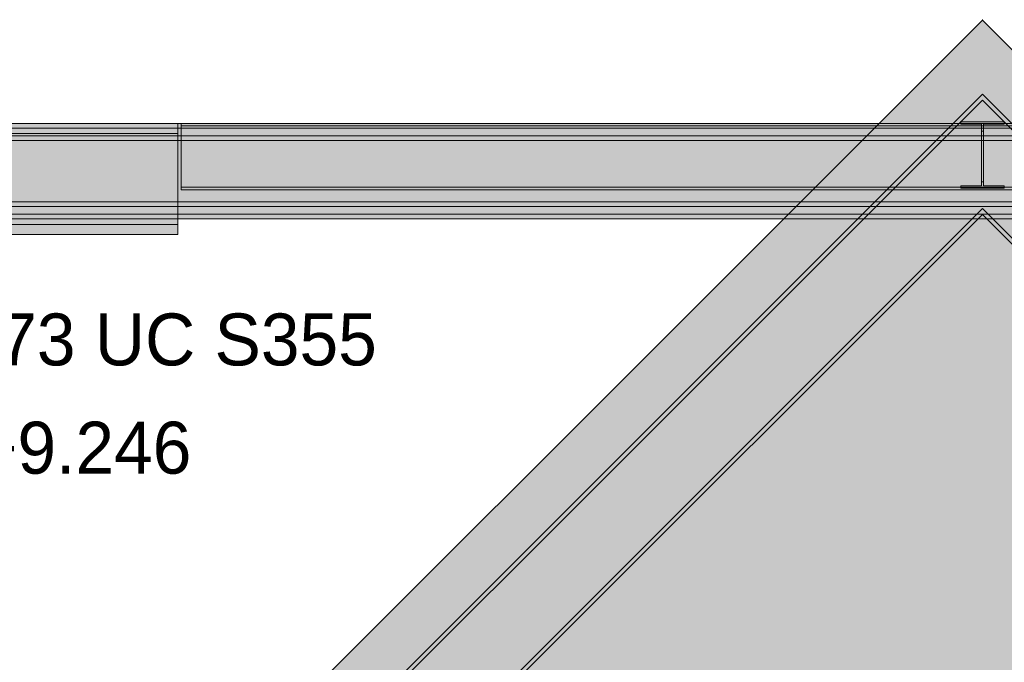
# Model space of a CAD drawing. Header units: millimetres. Extents: x 17 to 413, y 4 to 292.
# Tile 42 of 57: x 141 to 165, y 246 to 262. Entities that reach past the tile are written whole.
import ezdxf

# ---------------------------------------------------------------- set-up
doc = ezdxf.new("R2010")
doc.units = ezdxf.units.MM
for name, color, linetype in [('FILL-WHITE', 7, 'Continuous'), ('LINE-CORE', 7, 'Continuous'), ('TEXT-INK', 7, 'Continuous')]:
    doc.layers.add(name, color=color, linetype=linetype)

msp = doc.modelspace()

# ---------------------------------------------------------------- hatches: boundary and pattern name
at = {"layer": 'FILL-WHITE', "true_color": 0xffffff}
h = msp.add_hatch(color=7, dxfattribs=at)
h.dxf.hatch_style = 1
h.paths.add_polyline_path([(164.626, 262.142), (188.381, 238.388), (188.381, 212.161), (182.37, 212.161), (182.37, 233.9), (174.098, 233.9), (174.098, 235.1), (174.017, 236.389), (173.776, 237.655), (173.378, 238.878), (172.83, 240.036), (172.142, 241.11), (171.325, 242.081), (170.394, 242.932), (169.364, 243.649), (168.254, 244.221), (167.081, 244.636), (165.866, 244.888), (164.63, 244.972), (163.395, 244.888), (162.18, 244.636), (161.007, 244.221), (159.896, 243.649), (158.867, 242.932), (157.936, 242.081), (157.119, 241.11), (156.431, 240.036), (155.883, 238.878), (155.485, 237.655), (155.243, 236.389), (155.162, 235.1), (155.162, 233.9), (146.89, 233.9), (146.89, 212.161), (140.873, 212.161), (140.873, 238.388)])
h = msp.add_hatch(color=7, dxfattribs=at)
h.dxf.hatch_style = 1
h.paths.add_polyline_path([(164.626, 262.142), (188.381, 238.388), (188.381, 212.161), (182.37, 212.161), (182.37, 233.9), (174.098, 233.9), (174.098, 235.1), (174.017, 236.389), (173.776, 237.655), (173.378, 238.878), (172.83, 240.036), (172.142, 241.11), (171.325, 242.081), (170.394, 242.932), (169.364, 243.649), (168.254, 244.221), (167.081, 244.636), (165.866, 244.888), (164.63, 244.972), (163.395, 244.888), (162.18, 244.636), (161.007, 244.221), (159.896, 243.649), (158.867, 242.932), (157.936, 242.081), (157.119, 241.11), (156.431, 240.036), (155.883, 238.878), (155.485, 237.655), (155.243, 236.389), (155.162, 235.1), (155.162, 233.9), (146.89, 233.9), (146.89, 212.161), (140.873, 212.161), (140.873, 238.388)])
h = msp.add_hatch(color=7, dxfattribs=at)
h.dxf.hatch_style = 1
h.paths.add_polyline_path([(164.622, 262.154), (164.622, 262.154), (164.622, 262.154), (164.622, 262.155), (164.622, 262.155), (164.622, 262.155), (164.623, 262.155), (164.623, 262.155), (164.623, 262.155), (164.623, 262.155), (164.624, 262.155), (164.626, 262.143), (164.626, 262.143), (164.629, 262.155), (164.629, 262.155), (164.63, 262.155), (164.63, 262.155), (164.63, 262.155), (164.63, 262.155), (164.63, 262.155), (164.63, 262.155), (164.63, 262.155), (164.631, 262.154), (164.631, 262.154), (164.631, 262.154), (164.631, 262.154), (164.626, 262.142)])
h = msp.add_hatch(color=7, dxfattribs=at)
h.dxf.hatch_style = 1
h.paths.add_polyline_path([(164.622, 262.154), (164.622, 262.154), (164.622, 262.154), (164.622, 262.155), (164.622, 262.155), (164.622, 262.155), (164.623, 262.155), (164.623, 262.155), (164.623, 262.155), (164.623, 262.155), (164.624, 262.155), (164.626, 262.143), (164.626, 262.143), (164.629, 262.155), (164.629, 262.155), (164.63, 262.155), (164.63, 262.155), (164.63, 262.155), (164.63, 262.155), (164.63, 262.155), (164.63, 262.155), (164.63, 262.155), (164.631, 262.154), (164.631, 262.154), (164.631, 262.154), (164.631, 262.154), (164.626, 262.142)])
h = msp.add_hatch(color=7, dxfattribs=at)
h.dxf.hatch_style = 1
h.paths.add_polyline_path([(140.573, 236.28), (164.626, 260.333), (191.528, 233.432), (191.456, 233.36), (164.626, 260.19), (140.645, 236.208), (140.573, 236.28)])
h = msp.add_hatch(color=7, dxfattribs=at)
h.dxf.hatch_style = 1
h.paths.add_polyline_path([(140.573, 236.28), (164.626, 260.333), (191.528, 233.432), (191.456, 233.36), (164.626, 260.19), (140.645, 236.208), (140.573, 236.28)])
h = msp.add_hatch(color=7, dxfattribs=at)
h.dxf.hatch_style = 1
h.paths.add_polyline_path([(164.626, 260.19), (191.456, 233.36), (190.131, 232.035), (164.626, 257.54), (141.97, 234.883), (140.645, 236.208)])
h = msp.add_hatch(color=7, dxfattribs=at)
h.dxf.hatch_style = 1
h.paths.add_polyline_path([(164.626, 260.19), (191.456, 233.36), (190.131, 232.035), (164.626, 257.54), (141.97, 234.883), (140.645, 236.208)])
h = msp.add_hatch(color=7, dxfattribs=at)
h.dxf.hatch_style = 1
h.paths.add_polyline_path([(114.568, 259.62), (144.962, 259.62), (144.962, 259.369), (114.672, 259.369), (88.526, 233.223), (88.526, 233.578)])
h = msp.add_hatch(color=7, dxfattribs=at)
h.dxf.hatch_style = 1
h.paths.add_polyline_path([(114.568, 259.62), (144.962, 259.62), (144.962, 259.369), (114.672, 259.369), (88.526, 233.223), (88.526, 233.578)])
h = msp.add_hatch(color=7, dxfattribs=at)
h.dxf.hatch_style = 1
h.paths.add_polyline_path([(139.782, 259.62), (189.47, 259.62), (189.47, 259.506), (139.782, 259.506)])
h = msp.add_hatch(color=7, dxfattribs=at)
h.dxf.hatch_style = 1
h.paths.add_polyline_path([(139.782, 259.62), (189.47, 259.62), (189.47, 259.506), (139.782, 259.506)])
h = msp.add_hatch(color=7, dxfattribs=at)
h.dxf.hatch_style = 1
h.paths.add_polyline_path([(145.042, 259.62), (187.05, 259.62), (187.05, 259.558), (145.042, 259.558)])
h = msp.add_hatch(color=7, dxfattribs=at)
h.dxf.hatch_style = 1
h.paths.add_polyline_path([(145.042, 259.62), (187.05, 259.62), (187.05, 259.558), (145.042, 259.558)])
h = msp.add_hatch(color=7, dxfattribs=at)
h.dxf.hatch_style = 1
h.paths.add_polyline_path([(164.081, 259.661), (164.081, 259.661), (164.094, 259.66), (164.081, 259.661)])
h = msp.add_hatch(color=7, dxfattribs=at)
h.dxf.hatch_style = 1
h.paths.add_polyline_path([(164.094, 258.097), (164.604, 258.097), (164.604, 259.5), (164.604, 259.598), (164.094, 259.598), (164.094, 259.66), (165.159, 259.66), (165.159, 259.598), (164.649, 259.598), (164.649, 258.194), (164.649, 258.097), (165.159, 258.097), (165.159, 258.034), (164.094, 258.034)])
h = msp.add_hatch(color=7, dxfattribs=at)
h.dxf.hatch_style = 1
h.paths.add_polyline_path([(165.159, 259.66), (165.159, 259.598), (164.649, 259.598), (164.649, 259.428), (164.649, 258.097), (165.159, 258.097), (165.159, 258.034), (164.094, 258.034), (164.094, 258.097), (164.604, 258.097), (164.604, 259.598), (164.094, 259.598), (164.094, 259.66)])
h = msp.add_hatch(color=7, dxfattribs=at)
h.dxf.hatch_style = 1
h.paths.add_polyline_path([(139.782, 259.506), (189.47, 259.506), (189.47, 257.701), (139.782, 257.701)])
h = msp.add_hatch(color=7, dxfattribs=at)
h.dxf.hatch_style = 1
h.paths.add_polyline_path([(139.782, 259.506), (189.47, 259.506), (189.47, 257.701), (139.782, 257.701)])
h = msp.add_hatch(color=7, dxfattribs=at)
h.dxf.hatch_style = 1
h.paths.add_polyline_path([(145.042, 258.057), (145.042, 259.558), (187.05, 259.558), (187.05, 258.057), (145.042, 258.057)])
h = msp.add_hatch(color=7, dxfattribs=at)
h.dxf.hatch_style = 1
h.paths.add_polyline_path([(145.042, 259.558), (187.05, 259.558), (187.05, 258.057), (145.042, 258.057), (145.042, 259.558)])
h = msp.add_hatch(color=7, dxfattribs=at)
h.dxf.hatch_style = 1
h.paths.add_polyline_path([(164.604, 258.097), (164.604, 259.428), (164.649, 259.428), (164.649, 258.097), (165.159, 258.097), (165.159, 258.034), (164.094, 258.034), (164.094, 258.097)])
h = msp.add_hatch(color=7, dxfattribs=at)
h.dxf.hatch_style = 1
h.paths.add_polyline_path([(164.604, 258.194), (164.604, 259.5), (164.649, 259.5), (164.649, 258.194)])
h = msp.add_hatch(color=7, dxfattribs=at)
h.dxf.hatch_style = 1
h.paths.add_polyline_path([(114.672, 259.369), (144.962, 259.369), (144.962, 257.152), (115.59, 257.152), (89.583, 231.145), (88.526, 232.202), (88.526, 233.223)])
h = msp.add_hatch(color=7, dxfattribs=at)
h.dxf.hatch_style = 1
h.paths.add_polyline_path([(114.672, 259.369), (144.962, 259.369), (144.962, 257.152), (115.59, 257.152), (89.583, 231.145), (88.526, 232.202), (88.526, 233.223)])
h = msp.add_hatch(color=7, dxfattribs=at)
h.dxf.hatch_style = 1
h.paths.add_polyline_path([(139.782, 259.316), (189.47, 259.316), (189.47, 259.202), (139.782, 259.202)])
h = msp.add_hatch(color=7, dxfattribs=at)
h.dxf.hatch_style = 1
h.paths.add_polyline_path([(139.782, 259.316), (189.47, 259.316), (189.47, 259.202), (139.782, 259.202)])
h = msp.add_hatch(color=7, dxfattribs=at)
h.dxf.hatch_style = 1
h.paths.add_polyline_path([(139.782, 259.202), (189.47, 259.202), (189.47, 257.397), (139.782, 257.397)])
h = msp.add_hatch(color=7, dxfattribs=at)
h.dxf.hatch_style = 1
h.paths.add_polyline_path([(139.782, 259.202), (189.47, 259.202), (189.47, 257.397), (139.782, 257.397)])
h = msp.add_hatch(color=7, dxfattribs=at)
h.dxf.hatch_style = 1
h.paths.add_polyline_path([(145.042, 258.057), (187.05, 258.057), (187.05, 257.994), (145.042, 257.994)])
h = msp.add_hatch(color=7, dxfattribs=at)
h.dxf.hatch_style = 1
h.paths.add_polyline_path([(145.042, 258.057), (187.05, 258.057), (187.05, 257.994), (145.042, 257.994)])
h = msp.add_hatch(color=7, dxfattribs=at)
h.dxf.hatch_style = 1
h.paths.add_polyline_path([(139.782, 257.701), (189.47, 257.701), (189.47, 257.587), (139.782, 257.587)])
h = msp.add_hatch(color=7, dxfattribs=at)
h.dxf.hatch_style = 1
h.paths.add_polyline_path([(139.782, 257.701), (189.47, 257.701), (189.47, 257.587), (139.782, 257.587)])
h = msp.add_hatch(color=7, dxfattribs=at)
h.dxf.hatch_style = 1
h.paths.add_polyline_path([(164.626, 257.54), (190.131, 232.035), (190.059, 231.963), (164.626, 257.396), (142.041, 234.811), (141.97, 234.883)])
h = msp.add_hatch(color=7, dxfattribs=at)
h.dxf.hatch_style = 1
h.paths.add_polyline_path([(164.626, 257.54), (190.131, 232.035), (190.059, 231.963), (164.626, 257.396), (142.041, 234.811), (141.97, 234.883)])
h = msp.add_hatch(color=7, dxfattribs=at)
h.dxf.hatch_style = 1
h.paths.add_polyline_path([(139.782, 257.397), (189.47, 257.397), (189.47, 257.283), (139.782, 257.283)])
h = msp.add_hatch(color=7, dxfattribs=at)
h.dxf.hatch_style = 1
h.paths.add_polyline_path([(139.782, 257.397), (189.47, 257.397), (189.47, 257.283), (139.782, 257.283)])
h = msp.add_hatch(color=7, dxfattribs=at)
h.dxf.hatch_style = 1
h.paths.add_polyline_path([(89.583, 231.145), (115.59, 257.152), (144.962, 257.152), (144.962, 256.901), (115.694, 256.901), (89.761, 230.967), (89.583, 231.145)])
h = msp.add_hatch(color=7, dxfattribs=at)
h.dxf.hatch_style = 1
h.paths.add_polyline_path([(89.583, 231.145), (115.59, 257.152), (144.962, 257.152), (144.962, 256.901), (115.694, 256.901), (89.761, 230.967), (89.583, 231.145)])

# ---------------------------------------------------------------- linework, layer by layer
at = {"layer": 'LINE-CORE', "lineweight": 5}
msp.add_lwpolyline([(140.873, 238.388), (164.626, 262.142), (188.381, 238.388), (188.381, 212.161)], dxfattribs=at)
msp.add_lwpolyline([(140.873, 238.388), (164.626, 262.142), (188.381, 238.388), (188.381, 212.161)], dxfattribs=at)
for points in [[(164.622, 262.154), (164.622, 262.154), (164.622, 262.154), (164.622, 262.155), (164.622, 262.155), (164.622, 262.155), (164.623, 262.155), (164.623, 262.155), (164.623, 262.155), (164.623, 262.155), (164.624, 262.155), (164.626, 262.143), (164.626, 262.143), (164.629, 262.155), (164.629, 262.155), (164.63, 262.155), (164.63, 262.155), (164.63, 262.155), (164.63, 262.155), (164.63, 262.155), (164.63, 262.155), (164.63, 262.155), (164.631, 262.154), (164.631, 262.154), (164.631, 262.154), (164.631, 262.154), (164.626, 262.142)], [(164.622, 262.154), (164.622, 262.154), (164.622, 262.154), (164.622, 262.155), (164.622, 262.155), (164.622, 262.155), (164.623, 262.155), (164.623, 262.155), (164.623, 262.155), (164.623, 262.155), (164.624, 262.155), (164.626, 262.143), (164.626, 262.143), (164.629, 262.155), (164.629, 262.155), (164.63, 262.155), (164.63, 262.155), (164.63, 262.155), (164.63, 262.155), (164.63, 262.155), (164.63, 262.155), (164.63, 262.155), (164.631, 262.154), (164.631, 262.154), (164.631, 262.154), (164.631, 262.154), (164.626, 262.142)], [(140.573, 236.28), (164.626, 260.333), (191.528, 233.432), (191.456, 233.36), (164.626, 260.19), (140.645, 236.208), (140.573, 236.28)], [(140.573, 236.28), (164.626, 260.333), (191.528, 233.432), (191.456, 233.36), (164.626, 260.19), (140.645, 236.208), (140.573, 236.28)], [(164.626, 260.19), (164.626, 260.19), (191.456, 233.36), (191.456, 233.36), (191.456, 233.36), (191.456, 233.36), (190.131, 232.035), (164.626, 257.54), (141.97, 234.883), (140.645, 236.208)], [(164.626, 260.19), (164.626, 260.19), (191.456, 233.36), (191.456, 233.36), (191.456, 233.36), (191.456, 233.36), (190.131, 232.035), (164.626, 257.54), (141.97, 234.883), (140.645, 236.208)], [(114.568, 259.62), (144.962, 259.62), (144.962, 259.62), (144.962, 259.369), (114.672, 259.369), (88.526, 233.223), (88.526, 233.578)], [(114.568, 259.62), (144.962, 259.62), (144.962, 259.62), (144.962, 259.369), (114.672, 259.369), (88.526, 233.223), (88.526, 233.578)], [(139.782, 259.62), (189.47, 259.62), (189.47, 259.506), (139.782, 259.506)], [(139.782, 259.62), (189.47, 259.62), (189.47, 259.506), (139.782, 259.506)], [(145.042, 259.62), (187.05, 259.62), (187.05, 259.62), (187.05, 259.558), (145.042, 259.558), (145.042, 259.558)], [(145.042, 259.62), (187.05, 259.62), (187.05, 259.558), (145.042, 259.558)], [(164.081, 259.661), (164.081, 259.661), (164.094, 259.66), (164.081, 259.661)], [(164.094, 258.097), (164.604, 258.097), (164.604, 259.5), (164.604, 259.5), (164.604, 259.598), (164.094, 259.598), (164.094, 259.66), (165.159, 259.66), (165.159, 259.598), (164.649, 259.598), (164.649, 258.194), (164.649, 258.194), (164.649, 258.097), (165.159, 258.097), (165.159, 258.034), (164.094, 258.034)], [(165.159, 259.66), (165.159, 259.598), (164.649, 259.598), (164.649, 259.428), (164.649, 259.428), (164.649, 258.097), (165.159, 258.097), (165.159, 258.034), (164.094, 258.034), (164.094, 258.097), (164.604, 258.097), (164.604, 259.598), (164.094, 259.598), (164.094, 259.66)], [(139.782, 259.506), (189.47, 259.506), (189.47, 259.506), (189.47, 257.701), (139.782, 257.701), (139.782, 257.701)], [(139.782, 259.506), (189.47, 259.506), (189.47, 259.506), (189.47, 257.701), (139.782, 257.701), (139.782, 257.701)], [(145.042, 258.057), (145.042, 259.558), (187.05, 259.558), (187.05, 259.558), (187.05, 259.558), (187.05, 259.558), (187.05, 258.057), (145.042, 258.057), (145.042, 258.057), (145.042, 258.057)], [(145.042, 259.558), (145.042, 259.558), (187.05, 259.558), (187.05, 258.057), (187.05, 258.057), (187.05, 258.057), (187.05, 258.057), (145.042, 258.057), (145.042, 259.558), (145.042, 259.558)], [(164.604, 258.097), (164.604, 259.428), (164.604, 259.428), (164.649, 259.428), (164.649, 258.097), (165.159, 258.097), (165.159, 258.034), (164.094, 258.034), (164.094, 258.097)], [(164.604, 258.194), (164.604, 259.5), (164.649, 259.5), (164.649, 259.5), (164.649, 258.194), (164.604, 258.194)], [(114.672, 259.369), (114.672, 259.369), (144.962, 259.369), (144.962, 257.152), (115.59, 257.152), (89.583, 231.145), (88.526, 232.202), (88.526, 233.223)], [(114.672, 259.369), (114.672, 259.369), (144.962, 259.369), (144.962, 257.152), (115.59, 257.152), (89.583, 231.145), (88.526, 232.202), (88.526, 233.223)], [(139.782, 259.316), (189.47, 259.316), (189.47, 259.202), (139.782, 259.202)], [(139.782, 259.316), (189.47, 259.316), (189.47, 259.202), (139.782, 259.202)], [(139.782, 259.202), (189.47, 259.202), (189.47, 259.202), (189.47, 257.397), (139.782, 257.397), (139.782, 257.397)], [(139.782, 259.202), (189.47, 259.202), (189.47, 257.397), (189.47, 257.397), (139.782, 257.397), (139.782, 259.202)], [(145.042, 258.057), (187.05, 258.057), (187.05, 258.057), (187.05, 257.994), (145.042, 257.994), (145.042, 257.994)], [(145.042, 258.057), (187.05, 258.057), (187.05, 257.994), (145.042, 257.994)], [(139.782, 257.701), (189.47, 257.701), (189.47, 257.587), (139.782, 257.587)], [(139.782, 257.701), (189.47, 257.701), (189.47, 257.587), (139.782, 257.587)], [(164.626, 257.54), (190.131, 232.035), (190.131, 232.035), (190.131, 232.035), (190.059, 231.963), (164.626, 257.396), (142.041, 234.811), (141.97, 234.883)], [(164.626, 257.54), (190.131, 232.035), (190.131, 232.035), (190.131, 232.035), (190.059, 231.963), (164.626, 257.396), (142.041, 234.811), (141.97, 234.883)], [(139.782, 257.397), (189.47, 257.397), (189.47, 257.283), (139.782, 257.283)], [(139.782, 257.397), (189.47, 257.397), (189.47, 257.283), (139.782, 257.283)], [(89.583, 231.145), (115.59, 257.152), (115.59, 257.152), (144.962, 257.152), (144.962, 256.901), (115.694, 256.901), (89.761, 230.967), (89.583, 231.145)], [(89.583, 231.145), (115.59, 257.152), (115.59, 257.152), (144.962, 257.152), (144.962, 256.901), (115.694, 256.901), (89.761, 230.967), (89.583, 231.145)]]:
    msp.add_lwpolyline(points, close=True, dxfattribs=at)

# ---------------------------------------------------------------- texts
at = {"layer": 'TEXT-INK'}
for s, p in [('RF-S22a 254X254X73 UC S355', (125.374, 253.703)), ('BOS +8.991 / TOS +9.246', (125.374, 251.057))]:
    msp.add_text(s, height=1.27, dxfattribs=at).set_placement(p)

doc.saveas('drawing.dxf')
